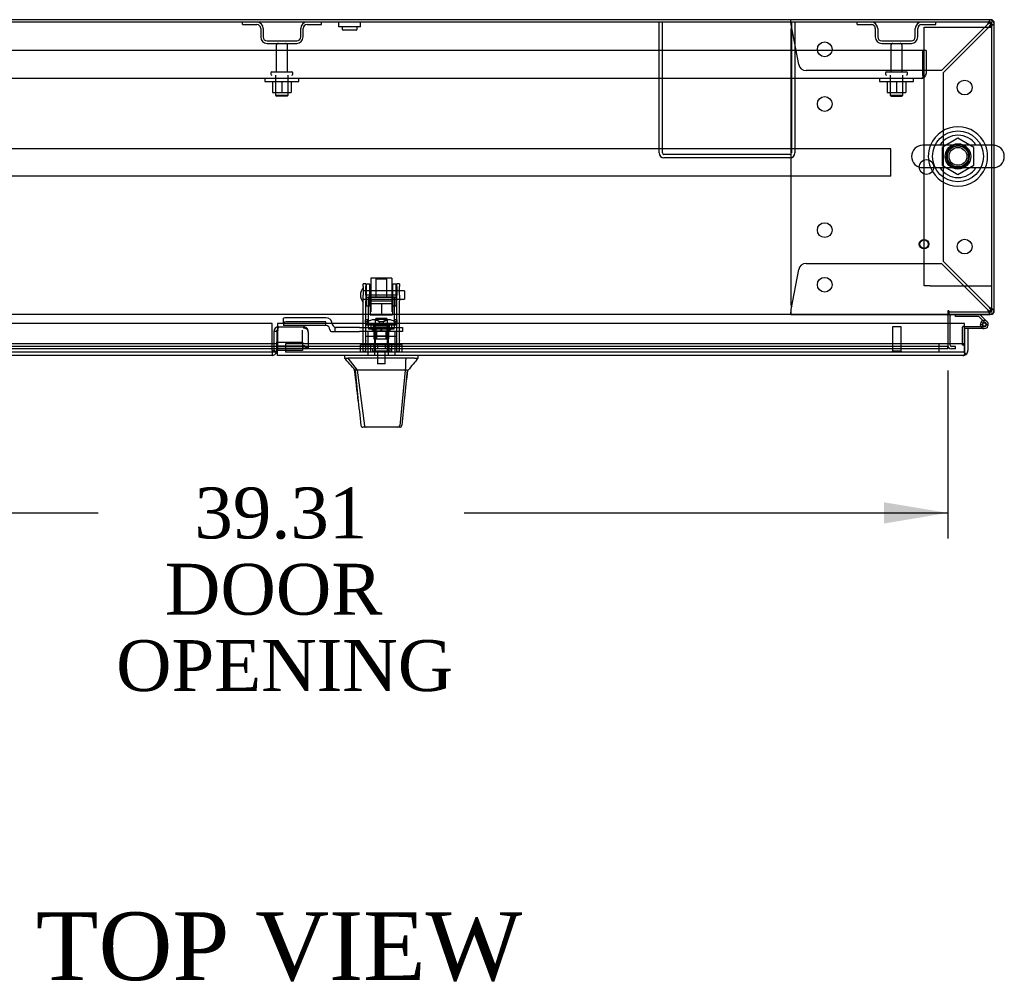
# Model space of a CAD drawing. Header units: inches. Extents: x 1 to 359, y -2 to 239.
# Tile 12 of 17: x 92 to 121, y 180 to 208. Entities that reach past the tile are written whole.
import ezdxf
from ezdxf.enums import TextEntityAlignment as Align
from ezdxf.lldxf.tags import DXFTag

# ---------------------------------------------------------------- set-up
doc = ezdxf.new("R2010")
doc.units = ezdxf.units.IN
doc.header["$MEASUREMENT"] = 0
for name, color, linetype in [('COM40563', 7, 'Continuous'), ('COM43131', 7, 'Continuous'), ('COM50521', 7, 'Continuous'), ('COM50799-1', 7, 'Continuous'), ('COM52279', 7, 'Continuous'), ('COM54578-50', 7, 'Continuous'), ('COM54928-1', 7, 'Continuous'), ('COM55702-52', 7, 'Continuous'), ('COM56694-1', 7, 'Continuous'), ('COM70223', 7, 'Continuous'), ('COM70838', 7, 'Continuous'), ('COM70839-8', 7, 'Continuous'), ('COM71160-1', 7, 'Continuous'), ('Default', 7, 'Continuous'), ('GSK11033', 7, 'Continuous'), ('HAN13066', 7, 'Continuous'), ('HAN13066_NUT', 7, 'Continuous'), ('HAN13066_SCREW', 7, 'Continuous'), ('HAN_NUT', 7, 'Continuous'), ('NTS166105', 7, 'Continuous'), ('NTS16640', 7, 'Continuous'), ('NTS166905', 7, 'Continuous'), ('NTS18147', 7, 'Continuous'), ('ROL87452', 7, 'Continuous'), ('RVT17786', 7, 'Continuous'), ('RVT19000', 7, 'Continuous'), ('SCS00680', 7, 'Continuous'), ('SPC87323', 7, 'Continuous'), ('STD21878', 7, 'Continuous'), ('STD26094', 7, 'Continuous'), ('STD26265', 7, 'Continuous'), ('WAF25059', 7, 'Continuous'), ('WAF25362', 7, 'Continuous'), ('WAF25376', 7, 'Continuous'), ('WAM254785', 7, 'Continuous'), ('WAM30038', 7, 'Continuous')]:
    doc.layers.add(name, color=color, linetype=linetype)
doc.styles.add('SEACAD_Times_New_Roman', font='times.ttf')
tags = doc.linetypes.add('HIDDEN2', pattern=[0.1875, 0.125, -0.0625]).pattern_tags.tags
tags[6:7] = [DXFTag(74, 4), DXFTag(75, 0), DXFTag(340, '0'), DXFTag(46, 0.0), DXFTag(50, 0.0), DXFTag(44, 0.0), DXFTag(45, 0.0)]
tags[4:5] = [DXFTag(74, 4), DXFTag(75, 0), DXFTag(340, '0'), DXFTag(46, 0.0), DXFTag(50, 0.0), DXFTag(44, 0.0), DXFTag(45, 0.0)]
doc.dimstyles.new('HAMMOND_(STH_-_300x200)', dxfattribs={"dimtxt": 1.5, "dimasz": 1.875, "dimexe": 0.75, "dimexo": 0.75, "dimgap": 0.375, "dimtad": 0, "dimtih": 1, "dimtoh": 1, "dimzin": 0, "dimdsep": 46, "dimtxsty": 'SEACAD_Times_New_Roman', "dimblk1": '_SE_FILLED', "dimblk2": '_SE_FILLED', "dimsah": 1, "dimcen": 0.75, "dimadec": 0, "dimazin": 0, "dimtfac": 0.8, "dimtofl": 0, "dimtmove": 0, "dimatfit": 3, "dimfxl": 0, "dimtolj": 1, "dimtzin": 0, "dimarcsym": 0})

# ---------------------------------------------------------------- blocks, each defined once
blk = doc.blocks.new('SE')
at = {"layer": 'COM40563', "color": 7, "linetype": 'HIDDEN2'}
for p, q in [((118.196, 207.929), (118.381, 207.929)), ((118.196, 200.304), (118.196, 207.929)), ((118.381, 207.929), (120.011, 207.929)), ((120.011, 207.929), (120.196, 207.929)), ((118.381, 200.304), (118.196, 200.304)), ((118.381, 200.304), (120.011, 200.304)), ((120.011, 200.304), (120.196, 200.304))]:
    blk.add_line(p, q, dxfattribs=at)
at = {"layer": 'COM43131', "color": 7, "linetype": 'HIDDEN2'}
for p, q in [((118.163, 207.242), (80.353, 207.242)), ((118.258, 207.242), (118.163, 207.242)), ((118.163, 207.242), (118.163, 206.561)), ((118.163, 206.561), (118.163, 207.242)), ((118.258, 207.242), (118.258, 206.561)), ((118.163, 206.561), (118.163, 206.561)), ((118.163, 206.498), (118.163, 206.561)), ((118.163, 206.561), (118.163, 206.447)), ((118.163, 206.498), (118.202, 206.447)), ((118.115, 206.418), (80.401, 206.418)), ((118.115, 206.418), (118.115, 206.418)), ((118.115, 206.418), (118.115, 206.418))]:
    blk.add_line(p, q, dxfattribs=at)
for start, end in [(307.5036, 0), (270.1561, 307.5036), (270, 270.0762)]:
    blk.add_arc((118.115, 206.561), 0.143, start, end, dxfattribs=at)
blk.add_open_spline([(118.163, 206.447), (118.155, 206.438), (118.147, 206.43), (118.135, 206.423), (118.131, 206.421), (118.123, 206.418), (118.119, 206.418), (118.115, 206.418)], degree=3, knots=[0, 0, 0, 0, 0.5, 0.5, 0.75, 0.75, 1, 1, 1, 1], dxfattribs=at)
at = {"layer": 'COM50521', "color": 7, "linetype": 'HIDDEN2'}
for p, q in [((110.383, 204.218), (110.383, 208.075)), ((110.478, 204.218), (110.478, 208.075)), ((114.288, 208.075), (114.288, 204.218)), ((114.383, 208.075), (114.383, 204.218)), ((114.24, 204.17), (110.526, 204.17)), ((114.24, 204.075), (110.526, 204.075))]:
    blk.add_line(p, q, dxfattribs=at)
for centre, radius, start, end in [((110.526, 204.218), 0.143, 180, 270), ((110.526, 204.218), 0.048, 180, 270), ((114.24, 204.218), 0.143, 270, 0), ((114.24, 204.218), 0.048, 270, 0)]:
    blk.add_arc(centre, radius, start, end, dxfattribs=at)
at = {"layer": 'COM50799-1', "color": 7, "linetype": 'Continuous'}
for p, q in [((98.969, 199.187), (79.082, 199.187)), ((98.969, 198.392), (98.969, 199.187)), ((98.969, 198.392), (98.969, 198.249)), ((98.969, 198.249), (79.13, 198.249))]:
    blk.add_line(p, q, dxfattribs=at)
at = {"layer": 'COM50799-1', "color": 7, "linetype": 'HIDDEN2'}
for p, q in [((99.112, 198.951), (99.017, 198.951)), ((99.017, 198.951), (99.017, 198.392)), ((99.112, 198.951), (99.112, 198.644)), ((99.16, 199.052), (99.132, 199.052)), ((99.132, 199.052), (99.132, 198.53)), ((99.16, 199.052), (99.16, 199.094)), ((99.16, 199.094), (99.893, 199.094)), ((99.893, 199.094), (99.893, 199.052)), ((99.976, 199.034), (99.994, 199.052)), ((100.036, 198.934), (100.036, 198.951)), ((100.036, 198.934), (100.036, 198.47)), ((99.112, 198.394), (99.112, 198.392)), ((99.132, 198.53), (99.132, 198.463)), ((99.132, 198.53), (99.893, 198.53)), ((99.132, 198.463), (99.893, 198.463)), ((99.927, 198.453), (99.994, 198.501)), ((99.966, 198.47), (100.036, 198.47))]:
    blk.add_line(p, q, dxfattribs=at)
for centre, radius, start, end in [((99.16, 198.951), 0.143, 90, 180), ((99.16, 198.951), 0.048, 125.6853, 180), ((99.893, 198.951), 0.143, 45, 90), ((99.893, 198.951), 0.143, 0, 45), ((99.916, 198.931), 0.121, 1.4343, 49.2981), ((98.969, 198.392), 0.048, 270, 19.0568), ((98.969, 198.392), 0.143, 340.2877, 352.0516), ((98.969, 198.392), 0.143, 352.0516, 0), ((99.977, 198.39), 0.0803, 97.6623, 119.7692)]:
    blk.add_arc(centre, radius, start, end, dxfattribs=at)
at = {"layer": 'COM50799-1', "color": 7, "linetype": 'Continuous'}
blk.add_arc((98.969, 198.392), 0.143, 270, 340.2877, dxfattribs=at)
at = {"layer": 'COM50799-1', "color": 7, "linetype": 'HIDDEN2'}
for centre, major_axis in [((99.893, 198.951), (0.143, 0)), ((99.893, 198.429), (0.143, 0)), ((99.893, 198.429), (0.048, 0))]:
    blk.add_ellipse(centre, major_axis=major_axis, ratio=0.707107, start_param=0.785398, end_param=1.570796, dxfattribs=at)
for points in [[(99.11, 198.372), (99.103, 198.371), (99.096, 198.37), (99.083, 198.366), (99.076, 198.364), (99.014, 198.408)], [(100.036, 198.47), (100.036, 198.476), (100.033, 198.483), (100.018, 198.494), (100.008, 198.498), (99.994, 198.501)]]:
    blk.add_open_spline(points, degree=3, knots=[0, 0, 0, 0, 0.5, 0.5, 1, 1, 1, 1], dxfattribs=at)
at = {"layer": 'COM52279', "color": 7, "linetype": 'Continuous'}
for p, q in [((120.196, 208.075), (78.278, 208.075)), ((120.196, 204.448), (120.196, 208.075)), ((120.196, 199.531), (120.196, 203.786)), ((118.923, 199.567), (118.893, 199.567)), ((118.893, 199.567), (118.893, 199.459)), ((118.923, 199.567), (118.923, 199.531)), ((118.923, 199.531), (120.196, 199.531)), ((118.893, 199.459), (79.581, 199.459)), ((118.893, 199.423), (118.893, 199.459)), ((118.893, 199.423), (118.893, 199.187))]:
    blk.add_line(p, q, dxfattribs=at)
at = {"layer": 'COM52279', "color": 7, "linetype": 'HIDDEN2'}
for p, q in [((120.196, 203.786), (120.196, 204.448)), ((118.893, 199.187), (118.893, 198.554)), ((118.893, 198.518), (79.581, 198.518)), ((118.893, 198.446), (79.581, 198.446)), ((118.893, 198.554), (118.893, 198.518)), ((118.893, 198.446), (118.893, 198.518))]:
    blk.add_line(p, q, dxfattribs=at)
blk.add_circle((119.196, 204.117), 0.375, dxfattribs=at)
at = {"layer": 'COM54578-50', "color": 7, "linetype": 'Continuous'}
for p, q in [((119.12, 199.397), (119.12, 199.459)), ((119.813, 199.397), (119.12, 199.397)), ((119.938, 199.273), (119.813, 199.397)), ((119.839, 199.459), (120.051, 199.248)), ((119.392, 199.106), (119.972, 199.106)), ((119.972, 199.044), (119.487, 199.044)), ((119.917, 199.156), (119.855, 199.151))]:
    blk.add_line(p, q, dxfattribs=at)
at = {"layer": 'COM54578-50', "color": 7, "linetype": 'HIDDEN2'}
for p, q in [((120.008, 199.203), (119.938, 199.273)), ((119.959, 199.224), (119.984, 199.224)), ((119.33, 198.557), (119.33, 199.081)), ((119.355, 199.106), (119.392, 199.106)), ((119.855, 199.161), (119.917, 199.161)), ((119.909, 199.149), (119.909, 199.174)), ((119.984, 199.099), (119.959, 199.099)), ((120.034, 199.174), (120.034, 199.149)), ((119.392, 198.557), (119.33, 198.557))]:
    blk.add_line(p, q, dxfattribs=at)
at = {"layer": 'COM54578-50', "color": 7, "linetype": 'Continuous'}
blk.add_circle((119.972, 199.161), 0.05, dxfattribs=at)
for radius, start, end in [(0.117, 270, 185.2159), (0.055, 270, 185.2159), (0.117, 47.608, 107.0274), (0.117, 185.2159, 208.0398), (0.055, 185.2159, 270)]:
    blk.add_arc((119.972, 199.161), radius, start, end, dxfattribs=at)
at = {"layer": 'COM54578-50', "color": 7, "linetype": 'HIDDEN2'}
for centre, radius, start, end in [((119.959, 199.174), 0.05, 90, 180), ((119.984, 199.174), 0.05, 0, 90), ((119.355, 199.081), 0.025, 90, 180), ((119.972, 199.161), 0.117, 208.0398, 270), ((119.959, 199.149), 0.05, 180, 270), ((119.984, 199.149), 0.05, 270, 0)]:
    blk.add_arc(centre, radius, start, end, dxfattribs=at)
at = {"layer": 'COM54928-1', "color": 7, "linetype": 'HIDDEN2'}
for p, q in [((114.268, 208.117), (114.268, 208.147)), ((114.268, 208.042), (114.268, 208.117)), ((114.499, 206.826), (114.279, 208.004)), ((120.067, 208.004), (118.71, 206.647)), ((118.768, 206.589), (120.125, 207.946)), ((120.125, 208.147), (120.125, 208.117)), ((120.125, 208.042), (120.125, 208.117)), ((120.125, 208.052), (120.125, 208.052)), ((120.128, 208.052), (120.125, 208.052)), ((120.125, 208.052), (120.125, 208.052)), ((120.163, 208.004), (120.238, 208.004)), ((120.238, 208.004), (120.268, 208.004)), ((114.268, 207.832), (114.268, 199.774)), ((118.71, 206.647), (114.716, 206.647)), ((118.768, 201.016), (118.768, 206.589)), ((114.716, 200.959), (118.71, 200.959)), ((118.71, 200.959), (120.067, 199.602)), ((120.125, 199.659), (118.768, 201.016)), ((114.279, 199.602), (114.499, 200.779)), ((114.268, 199.564), (114.268, 199.488)), ((120.125, 199.564), (120.125, 199.488)), ((120.125, 199.554), (120.125, 199.554)), ((120.128, 199.554), (120.125, 199.554)), ((120.125, 199.554), (120.125, 199.554)), ((120.163, 199.602), (120.238, 199.602)), ((120.268, 199.602), (120.238, 199.602)), ((114.268, 199.459), (114.268, 199.488)), ((114.268, 199.459), (118.893, 199.459)), ((118.899, 199.459), (118.995, 199.459)), ((119.12, 199.459), (119.84, 199.459)), ((120.125, 199.488), (120.125, 199.459))]:
    blk.add_line(p, q, dxfattribs=at)
at = {"layer": 'COM54928-1', "color": 7, "linetype": 'Continuous'}
for p, q in [((118.893, 199.459), (118.899, 199.459)), ((118.995, 199.459), (119.12, 199.459)), ((119.84, 199.459), (120.125, 199.459)), ((120.125, 199.459), (120.125, 199.459)), ((120.125, 199.459), (120.125, 199.459))]:
    blk.add_line(p, q, dxfattribs=at)
at = {"layer": 'COM54928-1', "color": 7, "linetype": 'HIDDEN2'}
for centre in [(115.268, 207.272), (119.393, 206.147), (115.268, 205.662), (118.268, 203.803), (115.268, 201.944), (119.393, 201.459), (115.268, 200.334)]:
    blk.add_circle(centre, 0.218, dxfattribs=at)
for centre, radius, start, end in [((111.682, 207.814), 2.604, 4.1751, 6.6801), ((114.488, 207.832), 0.22, 153.0655, 180), ((120.703, 207.753), 0.683, 147.7709, 158.4452), ((120.276, 207.751), 0.327, 117.4541, 129.5439), ((120.125, 208.004), 0.143, 0, 90), ((120.125, 208.004), 0.048, 0, 90), ((119.873, 208.155), 0.327, 320.4561, 332.5458), ((119.874, 208.581), 0.683, 291.5548, 302.2291), ((114.716, 206.867), 0.22, 190.6113, 270), ((114.716, 200.739), 0.22, 90, 169.3887), ((114.488, 199.774), 0.22, 180, 206.9345), ((111.682, 199.791), 2.604, 353.3199, 355.8249), ((113.961, 199.671), 0.326, 340.716, 347.6742), ((120.703, 199.853), 0.683, 201.5548, 212.2291), ((120.276, 199.854), 0.327, 230.4561, 242.5459), ((119.873, 199.451), 0.327, 27.4542, 39.5439), ((119.874, 199.024), 0.683, 57.7709, 68.4452), ((120.125, 199.602), 0.048, 270, 0), ((120.125, 199.602), 0.143, 274.7927, 0)]:
    blk.add_arc(centre, radius, start, end, dxfattribs=at)
at = {"layer": 'COM54928-1', "color": 7, "linetype": 'Continuous'}
blk.add_arc((120.125, 199.602), 0.143, 270, 274.7927, dxfattribs=at)
at = {"layer": 'COM54928-1', "color": 7, "linetype": 'HIDDEN2'}
for centre, start_param, end_param in [((120.125, 208.004), 3.141593, 4.712389), ((120.125, 199.602), 1.570796, 3.141593)]:
    blk.add_ellipse(centre, major_axis=(-0.048, 0), ratio=0.99836, start_param=start_param, end_param=end_param, dxfattribs=at)
at = {"layer": 'COM55702-52', "color": 7, "linetype": 'HIDDEN2'}
for p, q in [((98.096, 208.003), (98.096, 208.075)), ((98.096, 208.003), (98.518, 208.003)), ((99.999, 208.003), (100.421, 208.003)), ((100.421, 208.003), (100.421, 208.075)), ((116.221, 208.003), (116.221, 208.075)), ((116.221, 208.003), (116.643, 208.003)), ((118.124, 208.003), (118.546, 208.003)), ((118.546, 208.003), (118.546, 208.075)), ((98.633, 207.887), (98.633, 207.637)), ((98.705, 207.887), (98.705, 207.637)), ((99.811, 207.637), (99.811, 207.887)), ((99.883, 207.637), (99.883, 207.887)), ((116.758, 207.887), (116.758, 207.637)), ((116.83, 207.887), (116.83, 207.637)), ((117.936, 207.637), (117.936, 207.887)), ((118.008, 207.637), (118.008, 207.887)), ((98.821, 207.522), (99.696, 207.522)), ((98.821, 207.45), (99.696, 207.45)), ((116.946, 207.522), (117.821, 207.522)), ((116.946, 207.45), (117.821, 207.45))]:
    blk.add_line(p, q, dxfattribs=at)
for centre, radius, start, end in [((98.518, 207.887), 0.188, 0, 90), ((98.518, 207.887), 0.116, 0, 90), ((99.999, 207.887), 0.188, 90, 180), ((99.999, 207.887), 0.116, 90, 180), ((116.643, 207.887), 0.188, 0, 90), ((116.643, 207.887), 0.116, 0, 90), ((118.124, 207.887), 0.188, 90, 180), ((118.124, 207.887), 0.115, 90, 180), ((98.821, 207.637), 0.188, 180, 270), ((98.821, 207.637), 0.116, 180, 270), ((99.696, 207.637), 0.116, 270, 0), ((99.696, 207.637), 0.188, 270, 0), ((116.946, 207.637), 0.188, 180, 270), ((116.946, 207.637), 0.116, 180, 270), ((117.821, 207.637), 0.116, 270, 0), ((117.821, 207.637), 0.188, 270, 0)]:
    blk.add_arc(centre, radius, start, end, dxfattribs=at)
at = {"layer": 'COM56694-1', "color": 7, "linetype": 'Continuous'}
for p, q in [((99.13, 199.187), (99.13, 198.392)), ((119.392, 199.187), (99.13, 199.187)), ((119.392, 198.392), (119.392, 199.187)), ((119.487, 199.044), (119.392, 199.044)), ((119.392, 199.044), (119.392, 198.594)), ((119.487, 199.044), (119.487, 198.392)), ((99.13, 198.249), (99.13, 198.392)), ((119.392, 198.392), (119.392, 198.392)), ((119.392, 198.329), (119.392, 198.392)), ((119.392, 198.392), (119.392, 198.279)), ((119.344, 198.249), (99.13, 198.249)), ((119.344, 198.249), (119.344, 198.249)), ((119.344, 198.249), (119.344, 198.249)), ((119.392, 198.329), (119.431, 198.279))]:
    blk.add_line(p, q, dxfattribs=at)
for start, end in [(307.5036, 0), (270.1561, 307.5036), (270, 270.0762)]:
    blk.add_arc((119.344, 198.392), 0.143, start, end, dxfattribs=at)
blk.add_open_spline([(119.392, 198.279), (119.384, 198.269), (119.376, 198.262), (119.364, 198.254), (119.36, 198.252), (119.352, 198.25), (119.348, 198.249), (119.344, 198.249)], degree=3, knots=[0, 0, 0, 0, 0.5, 0.5, 0.75, 0.75, 1, 1, 1, 1], dxfattribs=at)
at = {"layer": 'COM70223', "color": 7, "linetype": 'HIDDEN2'}
for p, q in [((117.213, 204.344), (81.213, 204.344)), ((117.213, 204.301), (117.213, 204.344)), ((117.213, 203.574), (117.213, 204.301)), ((117.213, 203.531), (117.213, 203.574)), ((117.213, 203.531), (81.213, 203.531))]:
    blk.add_line(p, q, dxfattribs=at)
at = {"layer": 'COM70838', "color": 7, "linetype": 'HIDDEN2'}
for p, q in [((99.305, 199.219), (99.305, 199.345)), ((99.305, 199.219), (99.305, 199.137)), ((100.55, 199.363), (99.43, 199.363)), ((100.55, 199.237), (99.43, 199.237)), ((100.55, 199.134), (100.55, 199.237)), ((100.55, 199.137), (99.305, 199.137)), ((100.675, 199.009), (100.675, 199.011)), ((100.735, 198.951), (100.832, 198.951)), ((100.743, 199.193), (100.743, 199.17)), ((100.832, 198.951), (100.832, 199.079)), ((100.832, 198.951), (101.546, 198.951)), ((101.546, 199.076), (100.86, 199.076)), ((101.546, 199.076), (101.634, 199.076)), ((101.634, 198.951), (101.546, 198.951)), ((101.634, 199.076), (102.172, 199.076)), ((102.69, 198.951), (101.634, 198.951)), ((102.207, 199.076), (102.69, 199.076)), ((102.69, 199.076), (102.815, 199.076)), ((102.815, 198.951), (102.69, 198.951)), ((102.815, 199.076), (102.815, 198.951))]:
    blk.add_line(p, q, dxfattribs=at)
for centre, radius, start, end in [((100.55, 199.17), 0.193, 0, 90), ((100.55, 199.009), 0.125, 0, 90), ((100.735, 199.011), 0.06, 180, 270), ((100.86, 199.193), 0.117, 180, 256.4554), ((100.86, 199.193), 0.117, 256.4554, 270)]:
    blk.add_arc(centre, radius, start, end, dxfattribs=at)
for centre, major_axis, start_param, end_param in [((99.43, 199.345), (-0.125, 0), 4.712389, 6.283185), ((99.43, 199.219), (0.125, 0), 1.570796, 3.141593)]:
    blk.add_ellipse(centre, major_axis=major_axis, ratio=0.145455, start_param=start_param, end_param=end_param, dxfattribs=at)
at = {"layer": 'COM70839-8', "color": 7, "linetype": 'HIDDEN2'}
for p, q in [((101.659, 200.286), (101.659, 200.361)), ((101.729, 200.361), (101.659, 200.361)), ((101.659, 200.286), (101.659, 200.028)), ((101.729, 200.361), (101.729, 200.286)), ((101.729, 200.028), (101.729, 200.286)), ((102.651, 200.286), (102.651, 200.361)), ((102.721, 200.361), (102.651, 200.361)), ((102.651, 200.286), (102.651, 200.028)), ((102.721, 200.361), (102.721, 200.286)), ((102.721, 200.028), (102.721, 200.286)), ((101.659, 199.863), (101.659, 200.028)), ((101.659, 198.693), (101.659, 199.863)), ((102.651, 200.029), (101.729, 200.029)), ((101.729, 200.028), (101.729, 199.863)), ((101.729, 199.965), (102.651, 199.965)), ((101.729, 198.693), (101.729, 199.863)), ((102.651, 199.863), (102.651, 200.028)), ((102.651, 198.693), (102.651, 199.863)), ((102.721, 200.028), (102.721, 199.863)), ((102.721, 198.693), (102.721, 199.863)), ((102.651, 199.142), (101.729, 199.142)), ((101.956, 199.095), (101.956, 199.131)), ((102.424, 199.131), (102.424, 199.095)), ((101.659, 198.682), (101.659, 198.693)), ((101.659, 198.373), (101.659, 198.682)), ((101.729, 198.815), (102.651, 198.815)), ((101.729, 198.693), (101.729, 198.682)), ((101.729, 198.373), (101.729, 198.682)), ((102.651, 198.682), (102.651, 198.693)), ((102.651, 198.373), (102.651, 198.682)), ((102.721, 198.693), (102.721, 198.682)), ((102.721, 198.373), (102.721, 198.682)), ((101.659, 198.373), (101.729, 198.373)), ((102.651, 198.373), (102.721, 198.373))]:
    blk.add_line(p, q, dxfattribs=at)
for centre, major_axis in [((102.19, 199.131), (-0.234, 0)), ((102.19, 199.095), (0.234, 0))]:
    blk.add_ellipse(centre, major_axis=major_axis, ratio=0.014373, start_param=3.141593, end_param=6.283185, dxfattribs=at)
blk.add_ellipse((102.19, 198.819), major_axis=(-0.14, 0), ratio=0.014373, dxfattribs=at)
at = {"layer": 'COM71160-1', "color": 7, "linetype": 'Continuous'}
for p, q in [((120.16, 208.147), (78.314, 208.147)), ((120.268, 204.446), (120.268, 208.039)), ((120.268, 199.567), (120.268, 203.788)), ((118.923, 199.531), (118.923, 199.459)), ((120.16, 199.459), (118.923, 199.459)), ((118.965, 199.187), (118.965, 199.423))]:
    blk.add_line(p, q, dxfattribs=at)
at = {"layer": 'COM71160-1', "color": 7, "linetype": 'HIDDEN2'}
for p, q in [((120.268, 203.788), (120.268, 204.446)), ((118.965, 198.554), (118.965, 199.187)), ((119.123, 198.518), (119.001, 198.518)), ((119.123, 198.446), (119.001, 198.446)), ((119.123, 198.446), (119.123, 198.518))]:
    blk.add_line(p, q, dxfattribs=at)
at = {"layer": 'COM71160-1', "color": 7, "linetype": 'Continuous'}
for centre, radius, start, end in [((120.16, 208.039), 0.108, 0, 90), ((119.001, 199.423), 0.108, 136.2383, 180), ((120.16, 199.567), 0.108, 270, 0), ((119.001, 199.423), 0.036, 90, 180)]:
    blk.add_arc(centre, radius, start, end, dxfattribs=at)
at = {"layer": 'COM71160-1', "color": 7, "linetype": 'HIDDEN2'}
for centre, radius, start, end in [((120.16, 208.039), 0.036, 0, 90), ((120.16, 199.567), 0.036, 270, 0), ((119.001, 198.554), 0.108, 180, 270), ((119.001, 198.554), 0.036, 180, 270)]:
    blk.add_arc(centre, radius, start, end, dxfattribs=at)
at = {"layer": 'GSK11033', "color": 7, "linetype": 'HIDDEN2'}
for p, q in [((99.16, 198.999), (99.112, 198.999)), ((99.112, 198.951), (99.112, 198.999)), ((99.862, 198.644), (99.862, 198.999)), ((99.13, 198.644), (99.862, 198.644)), ((99.862, 198.644), (99.862, 198.394)), ((98.969, 198.594), (79.082, 198.594)), ((98.969, 198.344), (79.082, 198.344)), ((99.112, 198.394), (99.112, 198.594)), ((99.113, 198.394), (99.112, 198.394)), ((99.862, 198.394), (99.13, 198.394)), ((119.392, 198.594), (99.361, 198.594)), ((99.361, 198.594), (99.361, 198.344)), ((119.392, 198.344), (99.361, 198.344)), ((118.642, 198.344), (118.642, 198.594))]:
    blk.add_line(p, q, dxfattribs=at)
at = {"layer": 'GSK11033', "color": 7, "linetype": 'Continuous'}
for p, q in [((99.112, 198.594), (99.112, 198.644)), ((99.112, 198.644), (99.13, 198.644)), ((99.113, 198.594), (98.969, 198.594)), ((99.113, 198.344), (98.969, 198.344)), ((99.113, 198.594), (99.113, 198.344)), ((99.13, 198.394), (99.113, 198.394)), ((119.392, 198.594), (119.392, 198.344)), ((119.392, 198.594), (119.392, 198.594)), ((119.392, 198.344), (119.392, 198.344))]:
    blk.add_line(p, q, dxfattribs=at)
at = {"layer": 'HAN13066', "color": 7, "linetype": 'HIDDEN2'}
for p, q in [((102.06, 200.532), (102.03, 200.502)), ((102.35, 200.502), (102.03, 200.502)), ((102.03, 200.502), (102.03, 199.981)), ((102.06, 200.532), (102.32, 200.532)), ((102.35, 200.502), (102.32, 200.532)), ((102.35, 199.981), (102.35, 200.502)), ((101.794, 198.951), (101.794, 198.249)), ((101.99, 198.951), (101.99, 198.249)), ((102.03, 199.076), (102.03, 198.951)), ((102.35, 199.076), (102.35, 198.951)), ((102.389, 198.951), (102.389, 198.249)), ((102.585, 198.951), (102.585, 198.249))]:
    blk.add_line(p, q, dxfattribs=at)
at = {"layer": 'HAN13066', "color": 7, "linetype": 'Continuous'}
for p, q in [((101.1, 198.249), (101.1, 198.166)), ((101.1, 198.169), (101.199, 198.169)), ((101.213, 198.169), (101.199, 198.169)), ((101.199, 198.169), (101.482, 197.814)), ((101.291, 198.169), (101.213, 198.169)), ((102.908, 198.169), (101.291, 198.169)), ((103.089, 198.169), (102.908, 198.169)), ((103.166, 198.169), (103.089, 198.169)), ((103.166, 198.169), (103.28, 198.169)), ((103.28, 198.166), (103.28, 198.249)), ((101.4, 197.814), (101.414, 197.814)), ((101.482, 197.814), (101.414, 197.814)), ((101.528, 197.814), (101.482, 197.814)), ((101.482, 197.814), (101.698, 196.176)), ((101.62, 197.814), (101.528, 197.814)), ((102.897, 197.814), (101.62, 197.814)), ((102.897, 197.814), (102.733, 196.179)), ((102.926, 197.814), (102.897, 197.814)), ((102.942, 197.814), (102.926, 197.814)), ((102.952, 197.814), (102.942, 197.814)), ((102.952, 197.814), (102.98, 197.814)), ((101.584, 196.189), (101.584, 196.188)), ((101.744, 196.134), (101.644, 196.134)), ((102.681, 196.134), (101.744, 196.134)), ((102.735, 196.134), (102.681, 196.134)), ((102.795, 196.188), (102.795, 196.19))]:
    blk.add_line(p, q, dxfattribs=at)
for centre, radius, start, end in [((97.649, 194.835), 4.799, 38.3744, 44.0095), ((115.395, 187.625), 16.062, 138.9673, 140.6254), ((42.526, 190.421), 59.339, 6.27799, 7.15694), ((152.121, 192.087), 49.492, 173.3546, 174.3151), ((101.644, 196.194), 0.06, 185.9929, 270.0075), ((102.679, 196.189), 0.0554, 272.131, 348.8293), ((102.735, 196.194), 0.06, 269.9911, 354.4242)]:
    blk.add_arc(centre, radius, start, end, dxfattribs=at)
for points in [[(102.908, 198.169), (102.905, 198.051), (102.901, 197.933), (102.897, 197.814)], [(101.414, 197.814), (101.471, 197.273), (101.527, 196.731), (101.584, 196.189)], [(102.952, 197.814), (102.9, 197.273), (102.847, 196.732), (102.795, 196.19)]]:
    blk.add_open_spline(points, degree=3, dxfattribs=at)
blk.add_open_spline([(101.698, 196.176), (101.701, 196.164), (101.707, 196.153), (101.723, 196.138), (101.734, 196.134), (101.744, 196.134)], degree=3, knots=[0, 0, 0, 0, 0.5, 0.5, 1, 1, 1, 1], dxfattribs=at)
at = {"layer": 'HAN13066_NUT', "color": 7, "linetype": 'HIDDEN2'}
for p, q in [((101.857, 199.826), (101.857, 199.776)), ((101.887, 199.856), (102.492, 199.856)), ((102.522, 199.776), (102.522, 199.826)), ((101.857, 199.776), (102.024, 199.776)), ((101.857, 199.776), (101.857, 199.451)), ((102.024, 199.776), (102.19, 199.776)), ((102.19, 199.776), (102.356, 199.776)), ((102.19, 199.776), (102.19, 199.451)), ((102.356, 199.776), (102.522, 199.776)), ((102.522, 199.776), (102.522, 199.451)), ((101.857, 199.451), (102.19, 199.451)), ((102.19, 199.451), (102.522, 199.451))]:
    blk.add_line(p, q, dxfattribs=at)
for centre, start, end in [((101.887, 199.826), 90, 180), ((102.492, 199.826), 0, 90)]:
    blk.add_arc(centre, 0.03, start, end, dxfattribs=at)
at = {"layer": 'HAN13066_SCREW', "color": 7, "linetype": 'HIDDEN2'}
for p, q in [((102.452, 198.444), (101.927, 198.444)), ((101.927, 198.444), (101.927, 198.374)), ((102.452, 198.374), (101.927, 198.374)), ((102.079, 198.581), (101.967, 198.581)), ((101.967, 198.581), (101.967, 198.444)), ((102.074, 198.374), (102.074, 197.999)), ((102.301, 198.581), (102.079, 198.581)), ((102.079, 198.581), (102.079, 198.444)), ((102.412, 198.581), (102.301, 198.581)), ((102.301, 198.581), (102.301, 198.444)), ((102.306, 197.999), (102.306, 198.374)), ((102.412, 198.581), (102.412, 198.444)), ((102.452, 198.374), (102.452, 198.444)), ((102.306, 197.999), (102.074, 197.999))]:
    blk.add_line(p, q, dxfattribs=at)
at = {"layer": 'HAN_NUT', "color": 7, "linetype": 'HIDDEN2'}
for p, q in [((101.884, 198.559), (101.578, 198.559)), ((101.578, 198.344), (101.578, 198.559)), ((102.496, 198.559), (101.884, 198.559)), ((101.884, 198.344), (101.884, 198.559)), ((102.802, 198.559), (102.496, 198.559)), ((102.496, 198.344), (102.496, 198.559)), ((102.802, 198.344), (102.802, 198.559))]:
    blk.add_line(p, q, dxfattribs=at)
at = {"layer": 'NTS166105', "color": 7, "linetype": 'HIDDEN2'}
for p, q in [((98.984, 206.322), (98.984, 206.002)), ((99.259, 206.322), (99.259, 206.002)), ((99.534, 206.322), (99.534, 206.002)), ((117.109, 206.322), (117.109, 206.002)), ((117.384, 206.322), (117.384, 206.002)), ((117.659, 206.322), (117.659, 206.002)), ((98.984, 206.002), (99.259, 206.002)), ((99.259, 206.002), (99.534, 206.002)), ((117.109, 206.002), (117.384, 206.002)), ((117.384, 206.002), (117.659, 206.002))]:
    blk.add_line(p, q, dxfattribs=at)
at = {"layer": 'NTS16640', "color": 7, "linetype": 'HIDDEN2'}
for p, q in [((100.939, 207.933), (100.939, 208.075)), ((101.577, 207.933), (100.939, 207.933)), ((101.039, 207.933), (101.039, 207.873)), ((101.477, 207.873), (101.477, 207.933)), ((101.577, 207.933), (101.577, 208.075)), ((101.447, 207.843), (101.069, 207.843))]:
    blk.add_line(p, q, dxfattribs=at)
for centre, start, end in [((101.069, 207.873), 180, 270), ((101.447, 207.873), 270, 0)]:
    blk.add_arc(centre, 0.03, start, end, dxfattribs=at)
at = {"layer": 'NTS166905', "color": 7, "linetype": 'HIDDEN2'}
for p, q in [((119.192, 204.655), (118.731, 204.38)), ((119.661, 204.38), (119.192, 204.655)), ((118.731, 204.38), (118.731, 203.854)), ((119.661, 203.854), (119.661, 204.38)), ((118.731, 203.854), (119.196, 203.582)), ((119.196, 203.582), (119.661, 203.854))]:
    blk.add_line(p, q, dxfattribs=at)
blk.add_circle((119.196, 204.117), 0.263, dxfattribs=at)
at = {"layer": 'NTS18147', "color": 7, "linetype": 'HIDDEN2'}
for p, q in [((101.79, 199.3), (101.727, 199.3)), ((101.727, 199.238), (101.727, 199.3)), ((101.79, 199.3), (101.727, 199.3)), ((101.795, 199.238), (101.727, 199.238)), ((101.795, 199.238), (101.727, 199.238)), ((101.727, 199.238), (101.727, 199.175)), ((101.79, 199.238), (101.79, 199.3)), ((101.795, 199.175), (101.795, 199.238)), ((101.99, 199.3), (101.958, 199.3)), ((101.99, 199.3), (101.958, 199.3)), ((102.258, 199.238), (102.122, 199.238)), ((102.258, 199.238), (102.122, 199.238)), ((102.122, 199.238), (102.122, 199.175)), ((102.258, 199.175), (102.258, 199.238)), ((102.421, 199.3), (102.39, 199.3)), ((102.421, 199.3), (102.39, 199.3)), ((102.653, 199.238), (102.585, 199.238)), ((102.653, 199.238), (102.585, 199.238)), ((102.585, 199.238), (102.585, 199.175)), ((102.653, 199.3), (102.59, 199.3)), ((102.59, 199.238), (102.59, 199.3)), ((102.653, 199.3), (102.59, 199.3)), ((102.653, 199.238), (102.653, 199.3)), ((102.653, 199.175), (102.653, 199.238)), ((101.727, 199.175), (101.795, 199.175)), ((101.727, 199.175), (101.727, 199.175)), ((101.727, 199.175), (101.795, 199.175)), ((101.795, 199.175), (102.122, 199.175)), ((101.795, 199.175), (101.795, 199.175)), ((101.795, 199.175), (102.122, 199.175)), ((101.97, 199.175), (101.97, 198.738)), ((102.122, 199.175), (102.258, 199.175)), ((102.122, 199.175), (102.122, 199.175)), ((102.122, 199.175), (102.258, 199.175)), ((102.258, 199.175), (102.585, 199.175)), ((102.258, 199.175), (102.258, 199.175)), ((102.258, 199.175), (102.585, 199.175)), ((102.41, 198.738), (102.41, 199.175)), ((102.585, 199.175), (102.653, 199.175)), ((102.585, 199.175), (102.585, 199.175)), ((102.585, 199.175), (102.653, 199.175)), ((102.653, 199.175), (102.653, 199.175)), ((101.97, 198.738), (102.41, 198.738)), ((101.97, 198.738), (101.97, 198.738)), ((101.97, 198.738), (102.41, 198.738)), ((102.41, 198.738), (102.41, 198.738))]:
    blk.add_line(p, q, dxfattribs=at)
for centre, start_param, end_param in [((101.958, 198.982), 2.506883, 3.776302), ((101.958, 198.982), 2.506883, 3.776302), ((101.99, 198.982), 2.506883, 3.141593), ((102.39, 198.982), 3.141593, 3.776302), ((102.421, 198.982), 2.506883, 3.776302), ((102.421, 198.982), 3.141593, 3.776302)]:
    blk.add_ellipse(centre, major_axis=(0, -0.318), ratio=0.866025, start_param=start_param, end_param=end_param, dxfattribs=at)
at = {"layer": 'ROL87452', "color": 7, "linetype": 'HIDDEN2'}
for p, q in [((101.877, 200.531), (101.877, 199.531)), ((102.502, 200.531), (101.877, 200.531)), ((102.502, 200.531), (102.502, 199.531))]:
    blk.add_line(p, q, dxfattribs=at)
at = {"layer": 'RVT17786', "color": 7, "linetype": 'HIDDEN2'}
for p, q in [((102.869, 200.156), (101.659, 200.156)), ((102.869, 200.156), (102.869, 199.906)), ((101.659, 199.906), (102.869, 199.906))]:
    blk.add_line(p, q, dxfattribs=at)
blk.add_arc((101.892, 200.031), 0.318, 137.1291, 222.8709, dxfattribs=at)
at = {"layer": 'RVT19000', "color": 7, "linetype": 'HIDDEN2'}
for p, q in [((101.877, 199.189), (102.502, 199.189)), ((101.877, 199.189), (101.877, 199.076)), ((101.995, 199.076), (101.995, 198.951)), ((102.049, 198.951), (102.049, 198.739)), ((102.172, 199.076), (102.207, 199.076)), ((102.33, 198.739), (102.33, 198.951)), ((102.385, 198.951), (102.385, 199.076)), ((102.502, 199.076), (102.502, 199.189)), ((102.049, 198.739), (102.33, 198.739))]:
    blk.add_line(p, q, dxfattribs=at)
at = {"layer": 'SCS00680', "color": 7, "linetype": 'Continuous'}
for p, q in [((120.232, 204.448), (118.16, 204.448)), ((118.16, 203.786), (120.232, 203.786))]:
    blk.add_line(p, q, dxfattribs=at)
for centre, radius, start, end in [((119.196, 204.117), 0.625, 32.0055, 147.9945), ((118.16, 204.117), 0.331, 90, 270), ((120.232, 204.117), 0.331, 270, 90), ((119.196, 204.117), 0.625, 212.0055, 327.9945)]:
    blk.add_arc(centre, radius, start, end, dxfattribs=at)
at = {"layer": 'SPC87323', "color": 7, "linetype": 'HIDDEN2'}
for p, q in [((101.797, 199.981), (102.582, 199.981)), ((101.797, 199.981), (101.797, 199.076)), ((102.582, 199.076), (102.582, 199.981)), ((101.952, 198.951), (101.952, 199.076)), ((101.962, 198.951), (101.962, 199.076)), ((102.417, 198.951), (102.417, 199.076)), ((102.427, 198.951), (102.427, 199.076))]:
    blk.add_line(p, q, dxfattribs=at)
at = {"layer": 'STD21878', "color": 7, "linetype": 'HIDDEN2'}
for p, q in [((117.517, 199.094), (117.267, 199.094)), ((117.267, 199.094), (117.267, 198.375)), ((117.517, 198.375), (117.517, 199.094)), ((117.532, 198.375), (117.251, 198.375)), ((117.251, 198.375), (117.251, 198.344)), ((117.532, 198.344), (117.532, 198.375))]:
    blk.add_line(p, q, dxfattribs=at)
for radius in [0.141, 0.125]:
    blk.add_circle((118.196, 201.531), radius, dxfattribs=at)
at = {"layer": 'STD26094', "color": 7, "linetype": 'HIDDEN2'}
for p, q in [((99.093, 207.39), (99.093, 206.613)), ((99.423, 206.613), (99.423, 207.39)), ((117.218, 207.39), (117.218, 206.613)), ((117.548, 206.613), (117.548, 207.39)), ((98.933, 206.583), (98.933, 206.543)), ((98.963, 206.613), (99.553, 206.613)), ((99.071, 206.513), (99.071, 205.925)), ((99.446, 205.925), (99.446, 206.513)), ((99.583, 206.543), (99.583, 206.583)), ((117.058, 206.583), (117.058, 206.543)), ((117.088, 206.613), (117.678, 206.613)), ((117.196, 206.513), (117.196, 205.925)), ((117.571, 205.925), (117.571, 206.513)), ((117.708, 206.543), (117.708, 206.583)), ((99.071, 205.925), (99.446, 205.925)), ((99.071, 205.925), (99.108, 205.888)), ((99.408, 205.888), (99.108, 205.888)), ((99.408, 205.888), (99.446, 205.925)), ((117.196, 205.925), (117.571, 205.925)), ((117.196, 205.925), (117.233, 205.888)), ((117.233, 205.888), (117.533, 205.888)), ((117.533, 205.888), (117.571, 205.925))]:
    blk.add_line(p, q, dxfattribs=at)
for centre, radius, start, end in [((99.153, 207.39), 0.06, 90, 180), ((99.363, 207.39), 0.06, 0, 90), ((117.278, 207.39), 0.06, 90, 180), ((117.488, 207.39), 0.06, 0, 90), ((98.963, 206.583), 0.03, 90, 180), ((98.963, 206.543), 0.03, 180, 270), ((99.553, 206.583), 0.03, 0, 90), ((99.553, 206.543), 0.03, 270, 0), ((117.088, 206.583), 0.03, 90, 180), ((117.088, 206.543), 0.03, 180, 270), ((117.678, 206.583), 0.03, 0, 90), ((117.678, 206.543), 0.03, 270, 0)]:
    blk.add_arc(centre, radius, start, end, dxfattribs=at)
at = {"layer": 'STD26265', "color": 7, "linetype": 'HIDDEN2'}
for p, q in [((102.04, 199.344), (102.005, 199.309)), ((102.375, 199.309), (102.005, 199.309)), ((102.005, 199.309), (102.005, 198.344)), ((102.04, 199.344), (102.34, 199.344)), ((102.375, 199.309), (102.34, 199.344)), ((102.375, 198.344), (102.375, 199.309))]:
    blk.add_line(p, q, dxfattribs=at)
at = {"layer": 'WAF25059', "color": 7, "linetype": 'HIDDEN2'}
for p, q in [((98.758, 206.418), (98.758, 206.322)), ((98.758, 206.322), (99.758, 206.322)), ((99.758, 206.322), (99.758, 206.418)), ((116.883, 206.418), (116.883, 206.322)), ((116.883, 206.322), (117.883, 206.322)), ((117.883, 206.322), (117.883, 206.418))]:
    blk.add_line(p, q, dxfattribs=at)
at = {"layer": 'WAF25362', "color": 7, "linetype": 'Continuous'}
for radius, start, end in [(0.875, 22.2452, 157.7548), (0.344, 102.7257, 105.3476), (0.344, 74.6524, 75.6152), (0.875, 202.2452, 337.7548), (0.344, 254.6524, 256.844)]:
    blk.add_arc((119.196, 204.117), radius, start, end, dxfattribs=at)
at = {"layer": 'WAF25362', "color": 7, "linetype": 'HIDDEN2'}
for radius, start, end in [(0.875, 157.7548, 202.2452), (0.344, 105.3476, 254.6524), (0.344, 75.6152, 102.7257), (0.344, 0, 74.6524), (0.875, 0, 22.2452), (0.344, 256.844, 0), (0.875, 337.7548, 0)]:
    blk.add_arc((119.196, 204.117), radius, start, end, dxfattribs=at)
at = {"layer": 'WAF25376', "color": 7, "linetype": 'HIDDEN2'}
for p, q in [((101.753, 199.716), (101.753, 200.346)), ((101.853, 200.346), (101.753, 200.346)), ((101.853, 199.716), (101.853, 200.346)), ((102.527, 199.716), (102.527, 200.346)), ((102.627, 200.346), (102.527, 200.346)), ((102.627, 199.716), (102.627, 200.346)), ((101.753, 199.716), (101.853, 199.716)), ((102.527, 199.716), (102.627, 199.716))]:
    blk.add_line(p, q, dxfattribs=at)
at = {"layer": 'WAM254785', "color": 7, "linetype": 'HIDDEN2'}
for radius in [0.75, 0.312]:
    blk.add_circle((119.196, 204.117), radius, dxfattribs=at)
at = {"layer": 'WAM30038', "color": 7, "linetype": 'HIDDEN2'}
for p, q in [((102.565, 199.05), (101.815, 199.05)), ((102.565, 199.05), (101.815, 199.05)), ((101.815, 199.05), (101.815, 199.026)), ((102.565, 199.026), (101.815, 199.026)), ((101.815, 199.026), (101.815, 199.026)), ((102.565, 199.026), (101.815, 199.026)), ((102.016, 198.962), (101.961, 198.962)), ((102.016, 198.962), (101.961, 198.962)), ((101.988, 199.007), (102.016, 198.962)), ((102.029, 198.978), (102.004, 199.017)), ((102.041, 198.962), (102.012, 199.007)), ((102.016, 198.962), (102.029, 198.978)), ((102.016, 198.962), (102.029, 198.978)), ((102.172, 198.962), (102.041, 198.962)), ((102.172, 198.962), (102.041, 198.962)), ((102.172, 199.007), (102.172, 198.962)), ((102.207, 198.962), (102.207, 199.007)), ((102.339, 198.962), (102.207, 198.962)), ((102.339, 198.962), (102.207, 198.962)), ((102.367, 199.007), (102.339, 198.962)), ((102.375, 199.017), (102.351, 198.978)), ((102.351, 198.978), (102.364, 198.962)), ((102.351, 198.978), (102.364, 198.962)), ((102.364, 198.962), (102.392, 199.007)), ((102.418, 198.962), (102.364, 198.962)), ((102.418, 198.962), (102.364, 198.962)), ((102.565, 199.026), (102.565, 199.05)), ((102.565, 199.026), (102.565, 199.026))]:
    blk.add_line(p, q, dxfattribs=at)
for centre, radius, start, end in [((101.287, 198.442), 0.85, 41.7058, 43.4493), ((102.19, 199.008), 0.0181, 91.7718, 183.073), ((102.189, 199.008), 0.0182, 357.1609, 87.9942), ((103.096, 198.439), 0.854, 136.5547, 138.2901)]:
    blk.add_arc(centre, radius, start, end, dxfattribs=at)
for points, knots in [([(101.961, 198.962), (101.95, 198.975), (101.939, 198.988), (101.927, 199.001), (101.925, 199.003), (101.923, 199.005), (101.921, 199.007)], [0, 0, 0, 0, 0.858552, 0.858552, 0.858552, 1, 1, 1, 1]), ([(101.983, 199.021), (101.983, 199.02), (101.983, 199.02), (101.983, 199.016), (101.985, 199.012), (101.988, 199.007)], [0.4389304, 0.4389304, 0.4389304, 0.4389304, 0.5, 0.5, 1, 1, 1, 1]), ([(102.012, 199.007), (102.011, 199.009), (102.01, 199.012), (102.006, 199.016), (102.004, 199.018), (102, 199.021), (101.997, 199.023), (101.992, 199.026), (101.99, 199.026), (101.988, 199.026)], [0, 0, 0, 0, 0.25, 0.25, 0.5, 0.5, 0.75, 0.75, 1, 1, 1, 1]), ([(102.392, 199.026), (102.39, 199.026), (102.387, 199.026), (102.382, 199.023), (102.38, 199.021), (102.373, 199.016), (102.37, 199.012), (102.367, 199.007)], [0, 0, 0, 0, 0.25, 0.25, 0.5, 0.5, 1, 1, 1, 1]), ([(102.392, 199.007), (102.393, 199.009), (102.394, 199.012), (102.396, 199.016), (102.397, 199.018), (102.397, 199.02), (102.397, 199.02), (102.397, 199.021)], [0, 0, 0, 0, 0.25, 0.25, 0.5, 0.5, 0.5626015, 0.5626015, 0.5626015, 0.5626015]), ([(102.458, 199.007), (102.456, 199.005), (102.454, 199.003), (102.452, 199.001), (102.441, 198.988), (102.429, 198.975), (102.418, 198.962)], [0, 0, 0, 0, 0.141448, 0.141448, 0.141448, 1, 1, 1, 1])]:
    blk.add_open_spline(points, degree=3, knots=knots, dxfattribs=at)
blk = doc.blocks.new('DMBLK2624')
at = {"layer": 'Default', "linetype": 'Continuous'}
for points in [[(81.456, 193.295), (81.456, 193.92), (79.581, 193.608)], [(117.018, 193.295), (118.893, 193.608), (117.018, 193.92)]]:
    blk.add_hatch(color=7, dxfattribs=at).paths.add_polyline_path(points)
at = {"layer": 'Default', "color": 7, "linetype": 'Continuous'}
for p, q in [((79.581, 197.804), (79.581, 192.858)), ((118.893, 197.804), (118.893, 192.858)), ((79.581, 193.608), (93.842, 193.608)), ((104.631, 193.608), (118.893, 193.608))]:
    blk.add_line(p, q, dxfattribs=at)
at = {"layer": 'Default', "color": 7, "linetype": 'Continuous', "style": 'SEACAD_Times_New_Roman'}
for s, p in [('39.31', (96.678, 194.358)), ('DOOR ', (95.807, 192.108)), ('OPENING', (94.367, 189.858))]:
    blk.add_text(s, height=1.5, dxfattribs=at).set_placement(p, align=Align.TOP_LEFT)
blk = doc.blocks.new('_SE_FILLED')
at = {"color": 0}
blk.add_line((0, 0), (-1, 0), dxfattribs=at)
blk.add_solid([(0, 0), (-1, -0.1665), (-1, 0.1665), (0, 0)], dxfattribs=at)

msp = doc.modelspace()

# ---------------------------------------------------------------- block references
at = {"layer": 'Default'}
msp.add_blockref('SE', (0, 0), dxfattribs=at)

# ---------------------------------------------------------------- texts
at = {"layer": 'Default', "color": 7, "linetype": 'Continuous', "style": 'SEACAD_Times_New_Roman'}
msp.add_text('TOP VIEW', height=2, dxfattribs=at).set_placement((92.003, 181.836), align=Align.TOP_LEFT)

# ---------------------------------------------------------------- dimensions: what is measured, and where the dimension line sits
at = {"layer": 'Default', "color": 7, "linetype": 'Continuous'}
dim = msp.add_linear_dim(base=(79.581, 193.608), p1=(79.581, 199.423), p2=(118.893, 199.423), angle=0, text='\\A1;<>\\PDOOR \\XOPENING', dimstyle='HAMMOND_(STH_-_300x200)', dxfattribs=at)
dim.commit()
dim.dimension.update_dxf_attribs({"geometry": 'DMBLK2624', "text_midpoint": (99.237, 193.608), "dimtype": 161})

doc.saveas('drawing.dxf')
